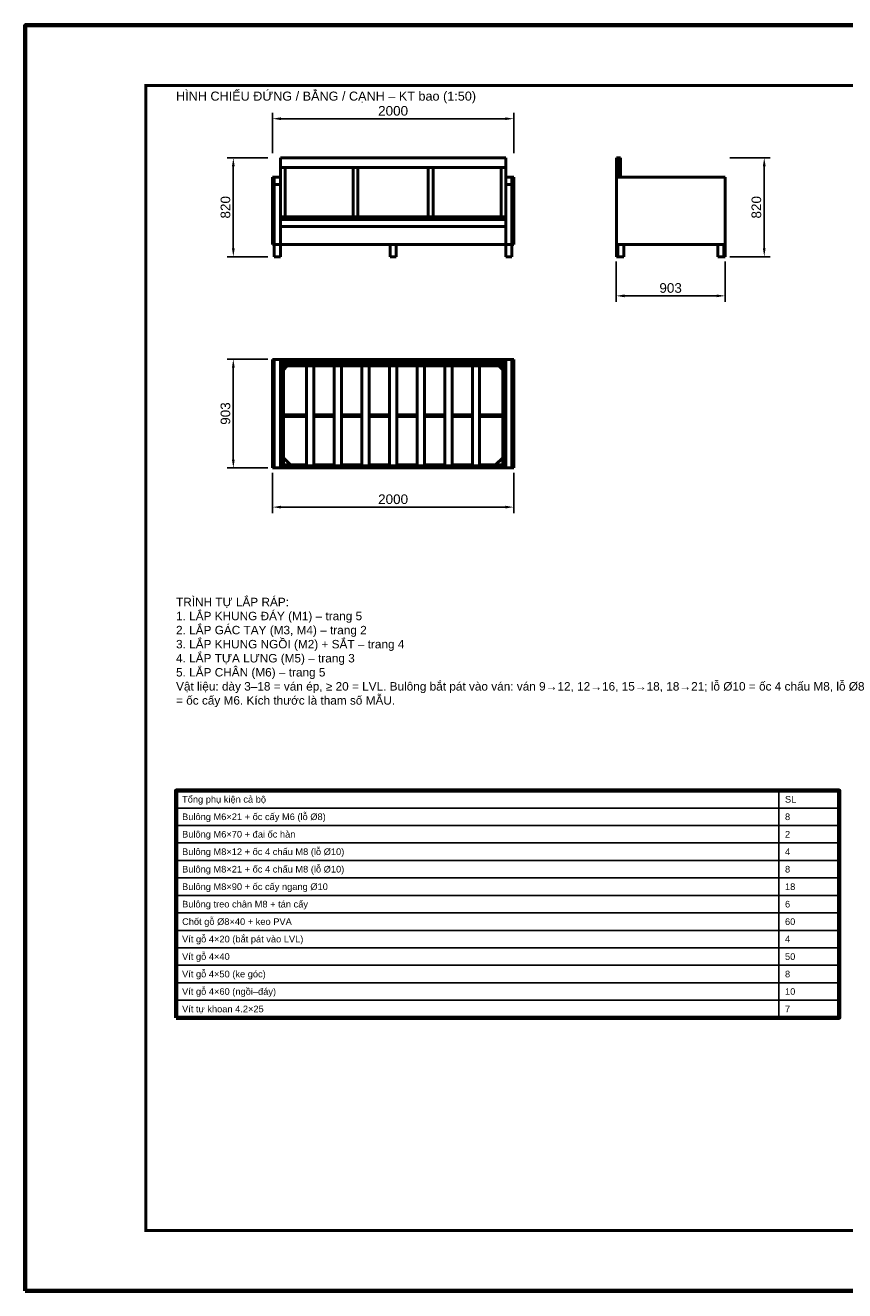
# Model space of a CAD drawing. Header units: millimetres. Extents: x 0 to 2970, y 0 to 2100.
# Tile 1 of 2: x 0 to 1359, y 0 to 2100. Entities that reach past the tile are written whole.
import ezdxf
from ezdxf.enums import TextEntityAlignment as Align

# ---------------------------------------------------------------- set-up
doc = ezdxf.new("R2010")
doc.units = ezdxf.units.MM
doc.header["$LTSCALE"] = 10
for name, color, linetype, lineweight in [('0-KHUNG-BANVE', 7, 'CONTINUOUS', 70), ('1-NET-THAY', 7, 'CONTINUOUS', 50), ('11-SAT', 1, 'Continuous', 35), ('3-KICH-THUOC', 1, 'CONTINUOUS', 18), ('6-CHU', 7, 'CONTINUOUS', 25), ('7-BANG-KE', 7, 'CONTINUOUS', 25)]:
    doc.layers.add(name, color=color, linetype=linetype, lineweight=lineweight)
doc.styles.add('VN', font='arial.ttf')
doc.dimstyles.new('A4', dxfattribs={"dimscale": 10, "dimtxt": 1.6, "dimasz": 1.4, "dimexe": 1, "dimexo": 0.8, "dimgap": 0.5, "dimtad": 1, "dimdec": 1, "dimtxsty": 'VN', "dimcen": 2.5, "dimclrd": 1, "dimclre": 1, "dimclrt": 7, "dimazin": 3, "dimtfac": 1, "dimtmove": 0, "dimatfit": 3})

msp = doc.modelspace()

# ---------------------------------------------------------------- linework, layer by layer
at = {"layer": '0-KHUNG-BANVE'}
for points in [[(0, 0), (2970, 0), (2970, 2100), (0, 2100)], [(250, 453), (1350, 453), (1350, 830), (250, 830)]]:
    msp.add_lwpolyline(points, close=True, dxfattribs=at)
at = {"layer": '0-KHUNG-BANVE', "const_width": 5}
msp.add_lwpolyline([(200, 100), (2870, 100), (2870, 2000), (200, 2000)], close=True, dxfattribs=at)
at = {"layer": '1-NET-THAY'}
for p, q in [((797, 1880), (423, 1880)), ((423, 1864), (423, 1880)), ((797, 1864), (797, 1880)), ((982.4, 1880), (980.6, 1880)), ((980.6, 1848), (980.6, 1880)), ((987.4, 1880), (982.4, 1880)), ((982.4, 1864), (982.4, 1880)), ((987.4, 1864), (987.4, 1880)), ((410, 1848), (413, 1848)), ((410, 1736), (410, 1848)), ((413, 1736), (413, 1848)), ((413, 1848), (423, 1848)), ((423, 1864), (797, 1864)), ((423, 1848), (423, 1864)), ((423, 1836), (423, 1848)), ((431, 1782), (431, 1864)), ((543.667, 1782), (543.667, 1864)), ((551.667, 1782), (551.667, 1864)), ((668.333, 1782), (668.333, 1864)), ((676.333, 1782), (676.333, 1864)), ((789, 1782), (789, 1864)), ((797, 1848), (797, 1864)), ((797, 1848), (807, 1848)), ((797, 1836), (797, 1848)), ((807, 1848), (810, 1848)), ((807, 1736), (807, 1848)), ((810, 1736), (810, 1848)), ((980.6, 1736), (980.6, 1848)), ((980.6, 1848), (1160.6, 1848)), ((987.4, 1864), (982.4, 1864)), ((982.4, 1848), (982.4, 1864)), ((987.4, 1848), (987.4, 1864)), ((1160.6, 1736), (1160.6, 1848)), ((413, 1836), (423, 1836)), ((423, 1778), (423, 1836)), ((797, 1836), (807, 1836)), ((797, 1778), (797, 1836)), ((423, 1782), (431, 1782)), ((797, 1778), (423, 1778)), ((423, 1766), (423, 1778)), ((797, 1766), (423, 1766)), ((423, 1736), (423, 1766)), ((543.667, 1782), (431, 1782)), ((543.667, 1782), (551.667, 1782)), ((668.333, 1782), (551.667, 1782)), ((668.333, 1782), (676.333, 1782)), ((789, 1782), (676.333, 1782)), ((789, 1782), (797, 1782)), ((797, 1766), (797, 1778)), ((797, 1736), (797, 1766)), ((410, 1736), (413, 1736)), ((413, 1736), (423, 1736)), ((413, 1716), (413, 1736)), ((423, 1736), (797, 1736)), ((423, 1716), (423, 1736)), ((605, 1716), (605, 1736)), ((615, 1716), (615, 1736)), ((797, 1736), (807, 1736)), ((797, 1716), (797, 1736)), ((807, 1736), (810, 1736)), ((807, 1716), (807, 1736)), ((1160.6, 1736), (980.6, 1736)), ((980.6, 1716), (980.6, 1736)), ((982.6, 1716), (982.6, 1736)), ((992.6, 1716), (992.6, 1736)), ((1148.6, 1716), (1148.6, 1736)), ((1158.6, 1716), (1158.6, 1736)), ((1160.6, 1716), (1160.6, 1736)), ((413, 1716), (423, 1716)), ((605, 1716), (615, 1716)), ((797, 1716), (807, 1716)), ((982.6, 1716), (980.6, 1716)), ((992.6, 1716), (982.6, 1716)), ((1158.6, 1716), (1148.6, 1716)), ((1160.6, 1716), (1158.6, 1716)), ((410, 1545.4), (410, 1365.4)), ((410, 1545.4), (413, 1545.4)), ((413, 1545.4), (413, 1365.4)), ((413, 1545.4), (423, 1545.4)), ((423, 1545.4), (423, 1538.6)), ((797, 1545.4), (423, 1545.4)), ((797, 1543.6), (423, 1543.6)), ((423, 1535), (423, 1538.6)), ((797, 1538.6), (423, 1538.6)), ((797, 1535), (423, 1535)), ((423, 1535), (423, 1369)), ((426.6, 1535), (426.6, 1369)), ((428, 1534.4), (428, 1454)), ((428, 1528.4), (434, 1534.4)), ((466.45, 1369), (466.45, 1535)), ((478.45, 1369), (478.45, 1535)), ((512.3, 1369), (512.3, 1535)), ((524.3, 1369), (524.3, 1535)), ((558.15, 1369), (558.15, 1535)), ((570.15, 1369), (570.15, 1535)), ((604, 1369), (604, 1535)), ((616, 1369), (616, 1535)), ((649.85, 1369), (649.85, 1535)), ((661.85, 1369), (661.85, 1535)), ((695.7, 1369), (695.7, 1535)), ((707.7, 1369), (707.7, 1535)), ((741.55, 1369), (741.55, 1535)), ((753.55, 1369), (753.55, 1535)), ((786, 1534.4), (792, 1528.4)), ((792, 1534.4), (792, 1454)), ((793.4, 1535), (793.4, 1369)), ((797, 1545.4), (797, 1538.6)), ((797, 1545.4), (807, 1545.4)), ((797, 1535), (797, 1538.6)), ((797, 1535), (797, 1369)), ((807, 1545.4), (807, 1365.4)), ((807, 1545.4), (810, 1545.4)), ((810, 1545.4), (810, 1365.4)), ((428, 1450), (428, 1382.4)), ((792, 1450), (792, 1382.4)), ((410, 1365.4), (413, 1365.4)), ((413, 1365.4), (423, 1365.4)), ((423, 1365.4), (423, 1369)), ((797, 1369), (423, 1369)), ((797, 1365.4), (423, 1365.4)), ((428, 1370.4), (427.2, 1370.4)), ((440, 1370.4), (428, 1382.4)), ((428, 1370.4), (428, 1382.4)), ((428, 1370.4), (440, 1370.4)), ((466.45, 1370.4), (440, 1370.4)), ((512.3, 1370.4), (478.45, 1370.4)), ((558.15, 1370.4), (524.3, 1370.4)), ((604, 1370.4), (570.15, 1370.4)), ((649.85, 1370.4), (616, 1370.4)), ((695.7, 1370.4), (661.85, 1370.4)), ((741.55, 1370.4), (707.7, 1370.4)), ((780, 1370.4), (753.55, 1370.4)), ((792, 1382.4), (780, 1370.4)), ((780, 1370.4), (792, 1370.4)), ((792, 1382.4), (792, 1370.4)), ((792.8, 1370.4), (792, 1370.4)), ((797, 1365.4), (797, 1369)), ((797, 1365.4), (807, 1365.4)), ((807, 1365.4), (810, 1365.4))]:
    msp.add_line(p, q, dxfattribs=at)
at = {"layer": '11-SAT'}
for p, q in [((980.6, 1826), (980, 1826)), ((980, 1814), (980, 1826)), ((980.6, 1814), (980, 1814)), ((415, 1545.4), (415, 1546)), ((440, 1546), (415, 1546)), ((426.6, 1534.4), (436.6, 1534.4)), ((427.2, 1525), (427.2, 1534.4)), ((436.6, 1534.4), (436.6, 1535)), ((440, 1545.4), (440, 1546)), ((780, 1545.4), (780, 1546)), ((805, 1546), (780, 1546)), ((783.4, 1535), (783.4, 1534.4)), ((783.4, 1534.4), (793.4, 1534.4)), ((792.8, 1534.4), (792.8, 1525)), ((805, 1545.4), (805, 1546)), ((426.6, 1525), (427.2, 1525)), ((792.8, 1525), (793.4, 1525)), ((466.45, 1454), (426.6, 1454)), ((466.45, 1450), (426.6, 1450)), ((512.3, 1454), (478.45, 1454)), ((512.3, 1450), (478.45, 1450)), ((558.15, 1454), (524.3, 1454)), ((558.15, 1450), (524.3, 1450)), ((604, 1454), (570.15, 1454)), ((604, 1450), (570.15, 1450)), ((649.85, 1454), (616, 1454)), ((649.85, 1450), (616, 1450)), ((695.7, 1454), (661.85, 1454)), ((695.7, 1450), (661.85, 1450)), ((741.55, 1454), (707.7, 1454)), ((741.55, 1450), (707.7, 1450)), ((793.4, 1454), (753.55, 1454)), ((793.4, 1450), (753.55, 1450)), ((427.2, 1379), (426.6, 1379)), ((436.6, 1369.6), (426.6, 1369.6)), ((427.2, 1369.6), (427.2, 1379)), ((436.6, 1369), (436.6, 1369.6)), ((793.4, 1369.6), (783.4, 1369.6)), ((783.4, 1369.6), (783.4, 1369)), ((793.4, 1379), (792.8, 1379)), ((792.8, 1379), (792.8, 1369.6))]:
    msp.add_line(p, q, dxfattribs=at)
at = {"layer": '7-BANG-KE'}
for points in [[(250, 801), (1250, 801), (1250, 830), (250, 830)], [(1250, 801), (1350, 801), (1350, 830), (1250, 830)], [(250, 772), (1250, 772), (1250, 801), (250, 801)], [(1250, 772), (1350, 772), (1350, 801), (1250, 801)], [(250, 743), (1250, 743), (1250, 772), (250, 772)], [(1250, 743), (1350, 743), (1350, 772), (1250, 772)], [(250, 714), (1250, 714), (1250, 743), (250, 743)], [(1250, 714), (1350, 714), (1350, 743), (1250, 743)], [(250, 685), (1250, 685), (1250, 714), (250, 714)], [(1250, 685), (1350, 685), (1350, 714), (1250, 714)], [(250, 656), (1250, 656), (1250, 685), (250, 685)], [(1250, 656), (1350, 656), (1350, 685), (1250, 685)], [(250, 627), (1250, 627), (1250, 656), (250, 656)], [(1250, 627), (1350, 627), (1350, 656), (1250, 656)], [(250, 598), (1250, 598), (1250, 627), (250, 627)], [(1250, 598), (1350, 598), (1350, 627), (1250, 627)], [(250, 569), (1250, 569), (1250, 598), (250, 598)], [(1250, 569), (1350, 569), (1350, 598), (1250, 598)], [(250, 540), (1250, 540), (1250, 569), (250, 569)], [(1250, 540), (1350, 540), (1350, 569), (1250, 569)], [(250, 511), (1250, 511), (1250, 540), (250, 540)], [(1250, 511), (1350, 511), (1350, 540), (1250, 540)], [(250, 482), (1250, 482), (1250, 511), (250, 511)], [(1250, 482), (1350, 482), (1350, 511), (1250, 511)], [(250, 453), (1250, 453), (1250, 482), (250, 482)], [(1250, 453), (1350, 453), (1350, 482), (1250, 482)]]:
    msp.add_lwpolyline(points, close=True, dxfattribs=at)

# ---------------------------------------------------------------- texts
at = {"layer": '6-CHU', "style": 'VN'}
msp.add_text('HÌNH CHIẾU ĐỨNG / BẰNG / CẠNH – KT bao (1:50)', height=15, dxfattribs=at).set_placement((250, 1975))
at = {"layer": '6-CHU', "insert": (250, 1150), "char_height": 14, "width": 1150, "attachment_point": 1, "style": 'VN'}
msp.add_mtext('TRÌNH TỰ LẮP RÁP:\\P1. LẮP KHUNG ĐÁY (M1) – trang 5\\P2. LẮP GÁC TAY (M3, M4) – trang 2\\P3. LẮP KHUNG NGỒI (M2) + SẮT – trang 4\\P4. LẮP TỰA LƯNG (M5) – trang 3\\P5. LẮP CHÂN (M6) – trang 5\\PVật liệu: dày 3–18 = ván ép, ≥ 20 = LVL. Bulông bắt pát vào ván: ván 9→12, 12→16, 15→18, 18→21; lỗ %%c10 = ốc 4 chấu M8, lỗ %%c8 = ốc cấy M6. Kích thước là tham số MẪU.', dxfattribs=at)
at = {"layer": '7-BANG-KE', "style": 'VN'}
for s, p in [('Tổng phụ kiện cả bộ', (260, 815.5)), ('SL', (1260, 815.5)), ('Bulông M6×21 + ốc cấy M6 (lỗ %%c8)', (260, 786.5)), ('8', (1260, 786.5)), ('Bulông M6×70 + đai ốc hàn', (260, 757.5)), ('2', (1260, 757.5)), ('Bulông M8×12 + ốc 4 chấu M8 (lỗ %%c10)', (260, 728.5)), ('4', (1260, 728.5)), ('Bulông M8×21 + ốc 4 chấu M8 (lỗ %%c10)', (260, 699.5)), ('8', (1260, 699.5)), ('Bulông M8×90 + ốc cấy ngang %%c10', (260, 670.5)), ('18', (1260, 670.5)), ('Bulông treo chân M8 + tán cấy', (260, 641.5)), ('6', (1260, 641.5)), ('Chốt gỗ %%c8×40 + keo PVA', (260, 612.5)), ('60', (1260, 612.5)), ('Vít gỗ 4×20 (bắt pát vào LVL)', (260, 583.5)), ('4', (1260, 583.5)), ('Vít gỗ 4×40', (260, 554.5)), ('50', (1260, 554.5)), ('Vít gỗ 4×50 (ke góc)', (260, 525.5)), ('8', (1260, 525.5)), ('Vít gỗ 4×60 (ngồi–đáy)', (260, 496.5)), ('10', (1260, 496.5)), ('Vít tự khoan 4.2×25', (260, 467.5)), ('7', (1260, 467.5))]:
    msp.add_text(s, height=11, dxfattribs=at).set_placement(p, align=Align.MIDDLE_LEFT)

# ---------------------------------------------------------------- dimensions: what is measured, and where the dimension line sits
at = {"layer": '3-KICH-THUOC'}
for base, p1, p2 in [((410, 1945), (410, 1880), (810, 1880)), ((980, 1651), (980, 1716), (1160.6, 1716)), ((410, 1300.4), (410, 1365.4), (810, 1365.4))]:
    msp.add_linear_dim(base=base, p1=p1, p2=p2, dimstyle='A4', override={"dimlfac": 5}, dxfattribs=at).render()
for base, p1, p2 in [((345, 1716), (410, 1716), (410, 1880)), ((1225.6, 1716), (1160.6, 1716), (1160.6, 1880)), ((345, 1365.4), (410, 1365.4), (410, 1546))]:
    msp.add_linear_dim(base=base, p1=p1, p2=p2, angle=90, dimstyle='A4', override={"dimlfac": 5}, dxfattribs=at).render()

doc.saveas('drawing.dxf')
